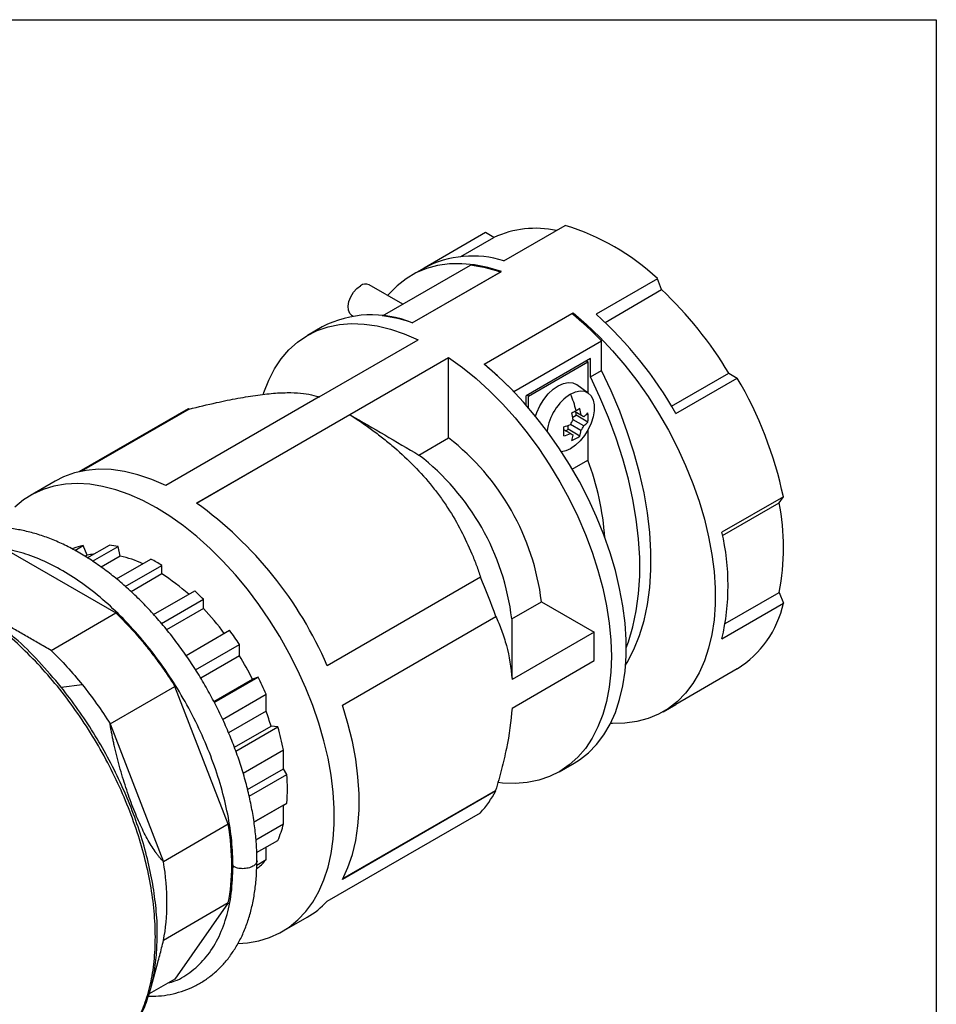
# Model space of a CAD drawing. Header units: inches. Extents: x 0 to 44, y 0 to 34.
# Tile 15 of 15: x 38.8 to 44, y 28.5 to 34. Entities that reach past the tile are written whole.
import ezdxf

# ---------------------------------------------------------------- set-up
doc = ezdxf.new("R2010")
doc.units = ezdxf.units.IN
doc.header["$LTSCALE"] = 4
doc.header["$MEASUREMENT"] = 0
doc.linetypes.add('SLD-Solid', pattern=[0])
doc.layers.add('SLD-DEFPOINTS', color=7, linetype='Continuous')

# ---------------------------------------------------------------- blocks, each defined once
blk = doc.blocks.new('Block2')
at = {"color": 7, "linetype": 'SLD-Solid', "lineweight": 18}
for p, q in [((44.0004, 34.0004), (0.0004, 34.0004)), ((44.0004, 0.0004), (44.0004, 34.0004))]:
    blk.add_line(p, q, dxfattribs=at)

msp = doc.modelspace()

# ---------------------------------------------------------------- linework, layer by layer
at = {"color": 7, "linetype": 'SLD-Solid'}
for p, q in [((0.0004, 34.0004), (44.0004, 34.0004)), ((44.0004, 34.0004), (44.0004, 0.0004))]:
    msp.add_line(p, q, dxfattribs=at)
for p, q in [((41.463, 32.8025), (41.1174, 32.603)), ((41.5108, 32.7743), (41.463, 32.8025)), ((41.5667, 32.6432), (41.9123, 32.8427)), ((41.3251, 32.6671), (41.5108, 32.7743)), ((40.8841, 32.3338), (41.3782, 32.619)), ((41.1175, 32.6031), (41.0455, 32.5615)), ((41.0511, 32.2949), (41.5522, 32.5841)), ((41.0511, 32.2949), (41.5453, 32.5801)), ((42.431, 32.5432), (42.0854, 32.3437)), ((42.4545, 32.4816), (42.431, 32.5432)), ((40.9972, 32.399), (40.808, 32.5082)), ((42.1357, 32.2975), (42.4545, 32.4816)), ((40.7096, 32.3377), (40.7189, 32.3324)), ((41.4548, 32.0618), (41.9559, 32.3511)), ((41.4548, 32.0618), (41.9489, 32.3471)), ((41.9559, 32.3414), (41.9559, 32.3511)), ((40.5444, 32.2722), (40.4608, 32.224)), ((40.5266, 31.8778), (41.0834, 32.1992)), ((41.6218, 31.9079), (42.116, 32.1931)), ((42.116, 32.0263), (42.116, 32.1931)), ((40.6987, 31.7785), (41.2555, 32.0999)), ((41.2555, 31.6471), (41.2555, 32.0999)), ((42.0533, 32.0935), (41.6914, 31.8846)), ((42.0311, 32.0807), (42.0394, 32.0759)), ((42.0533, 31.9902), (42.0533, 32.0935)), ((41.7054, 31.883), (42.0394, 32.0759)), ((42.0394, 32.0759), (42.0394, 31.901)), ((42.0533, 31.9902), (42.116, 32.0263)), ((42.5107, 31.8255), (42.8325, 32.0113)), ((42.5347, 31.7848), (42.8803, 31.9843)), ((42.8325, 32.0113), (42.8803, 31.9843)), ((42.0417, 31.8993), (41.9767, 31.9468)), ((40.5266, 31.8778), (39.6641, 31.3799)), ((40.5301, 31.8758), (40.5266, 31.8778)), ((41.6914, 31.8323), (41.6914, 31.8846)), ((41.7054, 31.883), (41.697, 31.8878)), ((41.7054, 31.8163), (41.7054, 31.883)), ((39.1765, 31.4573), (39.791, 31.812)), ((39.7952, 31.8098), (39.1895, 31.4601)), ((39.8362, 31.2805), (40.6987, 31.7785)), ((40.6998, 31.7778), (39.8372, 31.2798)), ((40.6987, 31.7785), (40.7022, 31.7765)), ((41.9542, 31.7635), (41.9732, 31.7744)), ((42.0157, 31.7149), (41.9563, 31.7492)), ((42.0005, 31.7748), (41.9637, 31.796)), ((42.0157, 31.766), (41.9637, 31.796)), ((42.0391, 31.7363), (41.9732, 31.7744)), ((41.9411, 31.6719), (41.9043, 31.6931)), ((41.9277, 31.6957), (41.9277, 31.7176)), ((41.9937, 31.6576), (41.9277, 31.6957)), ((42.0005, 31.6886), (41.9411, 31.7229)), ((42.0394, 31.6915), (42.0394, 31.5229)), ((41.0885, 31.5506), (41.2555, 31.6471)), ((41.9511, 31.472), (42.0394, 31.5229)), ((39.0415, 31.4046), (38.9019, 31.324)), ((43.1397, 31.3158), (42.7941, 31.1163)), ((43.1153, 31.2823), (43.1397, 31.3158)), ((42.7976, 31.0989), (43.1153, 31.2823)), ((39.1428, 31.0254), (39.1371, 31.0221)), ((39.1514, 31.0141), (39.1979, 31.041)), ((39.2213, 30.9875), (39.1979, 31.041)), ((39.2217, 30.9727), (39.346, 31.0445)), ((39.2519, 30.9533), (39.3948, 31.0358)), ((39.407, 30.9826), (39.3948, 31.0358)), ((38.7806, 31.0097), (39.3825, 30.6622)), ((39.2213, 30.9875), (39.2094, 30.9806)), ((39.407, 30.9826), (39.2993, 30.9204)), ((39.3861, 30.8536), (39.5799, 30.9654)), ((39.4357, 30.8115), (39.6411, 30.93)), ((39.6411, 30.8818), (39.6411, 30.93)), ((39.6411, 30.8818), (39.4682, 30.782)), ((41.4344, 30.8633), (40.5718, 30.3654)), ((39.5951, 30.6533), (39.8262, 30.7867)), ((42.8128, 30.6036), (43.1153, 30.7783)), ((43.1153, 30.7783), (43.1397, 30.7167)), ((39.6393, 30.6031), (39.8749, 30.7392)), ((39.8749, 30.6873), (39.8749, 30.7392)), ((41.6109, 30.6292), (41.7779, 30.7256)), ((41.7779, 30.7256), (42.0742, 30.5546)), ((42.7941, 30.5172), (43.1397, 30.7167)), ((39.0176, 30.4516), (39.3825, 30.6622)), ((39.8749, 30.6873), (39.6684, 30.568)), ((40.6579, 30.1436), (41.5204, 30.6415)), ((39.7775, 30.4229), (40.023, 30.5647)), ((42.0742, 30.5546), (41.6122, 30.2879)), ((42.0742, 30.3939), (42.0742, 30.5546)), ((39.8308, 30.3426), (40.0782, 30.4854)), ((40.0782, 30.4217), (40.0782, 30.4854)), ((40.0782, 30.4217), (39.8602, 30.2959)), ((41.6122, 30.1271), (42.0742, 30.3939)), ((42.8803, 30.3477), (42.5347, 30.1481)), ((39.0753, 30.2445), (39.1934, 30.2589)), ((39.9337, 30.1644), (40.1513, 30.2901)), ((39.9365, 30.1589), (40.1838, 30.3017)), ((40.1838, 30.3017), (40.1513, 30.2901)), ((39.3497, 30.0384), (39.7146, 30.2491)), ((40.0155, 29.4734), (39.7146, 30.2491)), ((39.9834, 30.0635), (40.2285, 30.205)), ((40.2285, 30.1093), (40.2285, 30.205)), ((42.4627, 30.1066), (42.5347, 30.1481)), ((40.2285, 30.1093), (40.0171, 29.9873)), ((39.3497, 30.0384), (39.6506, 29.2628)), ((40.0497, 29.9062), (40.2558, 30.0251)), ((40.0577, 29.8841), (40.2945, 30.0208)), ((40.2945, 30.0208), (40.2558, 30.0251)), ((40.0989, 29.7602), (40.3259, 29.8913)), ((40.3259, 29.7858), (40.3259, 29.8913)), ((41.8781, 29.7691), (41.9616, 29.8173)), ((40.1237, 29.6691), (40.3259, 29.7858)), ((40.1332, 29.6307), (40.3449, 29.7529)), ((40.3449, 29.7529), (40.3259, 29.7858)), ((41.5204, 29.6606), (40.6579, 29.1627)), ((40.6605, 29.1676), (41.5201, 29.6639)), ((40.1598, 29.4854), (40.3449, 29.5922)), ((40.3259, 29.5812), (40.3449, 29.5922)), ((40.3259, 29.5812), (40.1598, 29.4854)), ((40.3259, 29.4758), (40.3259, 29.5812)), ((40.5718, 29.0402), (41.4344, 29.5382)), ((40.171, 29.3864), (40.3259, 29.4758)), ((40.0155, 29.4734), (39.6506, 29.2628)), ((40.175, 29.3136), (40.2945, 29.3826)), ((40.2285, 29.2746), (40.2285, 29.3445)), ((40.1755, 29.244), (40.2285, 29.2746)), ((40.175, 29.2244), (40.1838, 29.2295)), ((40.0155, 29.0306), (39.6506, 28.8199)), ((40.0155, 29.0306), (39.7146, 28.6024)), ((40.3191, 28.8691), (40.4587, 28.9497)), ((39.5772, 28.544), (39.6187, 28.695)), ((39.7146, 28.6024), (39.5693, 28.5185))]:
    msp.add_line(p, q)
at = {"flags": 128}
for points in [[(41.5522, 32.5841), (41.4762, 32.6064), (41.4018, 32.6208), (41.3296, 32.6274), (41.26, 32.6261), (41.1935, 32.617), (41.1303, 32.5999), (41.0709, 32.5752), (41.0158, 32.5428), (40.9651, 32.5031), (40.9192, 32.4563), (40.9123, 32.448)], [(40.7096, 32.3377), (40.6986, 32.348), (40.691, 32.3659), (40.6894, 32.3889), (40.694, 32.4149), (40.7044, 32.4417), (40.7196, 32.4667), (40.7383, 32.4879), (40.7588, 32.5033)], [(41.9559, 32.3511), (42.0319, 32.2855), (42.1063, 32.2142), (42.1785, 32.1374), (42.2481, 32.0558), (42.3147, 31.9697), (42.3778, 31.8797), (42.4372, 31.7865), (42.4924, 31.6904), (42.543, 31.5922), (42.5889, 31.4924), (42.6297, 31.3916), (42.6651, 31.2905), (42.6949, 31.1897), (42.719, 31.0897), (42.7372, 30.9912), (42.7494, 30.8948), (42.7555, 30.8011), (42.7555, 30.7107), (42.7494, 30.624), (42.7372, 30.5417), (42.719, 30.4643), (42.6949, 30.3921), (42.6651, 30.3257), (42.6297, 30.2655), (42.5889, 30.2118), (42.543, 30.1649), (42.4924, 30.1252), (42.4372, 30.0929), (42.3778, 30.0681), (42.3147, 30.0511), (42.2481, 30.0419), (42.1785, 30.0406), (42.1664, 30.0412)], [(40.2129, 31.8941), (40.2158, 31.903), (40.2428, 31.9723), (40.2754, 32.0356), (40.3135, 32.0926), (40.3568, 32.143), (40.4051, 32.1863), (40.458, 32.2224), (40.5153, 32.2509), (40.5766, 32.2719), (40.6415, 32.285), (40.7096, 32.2903), (40.7805, 32.2877), (40.8538, 32.2772), (40.929, 32.2588), (41.0057, 32.2328), (41.0834, 32.1992)], [(41.2555, 32.0999), (41.3332, 32.0438), (41.4099, 31.9812), (41.4851, 31.9127), (41.5584, 31.8386), (41.6293, 31.7593), (41.6974, 31.6754), (41.7623, 31.5873), (41.8236, 31.4957), (41.8809, 31.401), (41.9338, 31.3038), (41.9821, 31.2047), (42.0254, 31.1044), (42.0635, 31.0034), (42.0961, 30.9024), (42.1231, 30.8019), (42.1442, 30.7026), (42.1594, 30.6052), (42.1686, 30.5101), (42.1717, 30.418), (42.1686, 30.3294), (42.1594, 30.2449), (42.1442, 30.165), (42.1231, 30.0901), (42.0961, 30.0208), (42.0635, 29.9574), (42.0254, 29.9004), (41.9821, 29.8501), (41.9338, 29.8068), (41.8809, 29.7707), (41.8236, 29.7421), (41.7623, 29.7212), (41.6974, 29.7081), (41.6293, 29.7028), (41.5584, 29.7054), (41.5348, 29.708)], [(41.9616, 29.8173), (41.9913, 29.8359), (42.0419, 29.8756), (42.0878, 29.9225), (42.1286, 29.9762), (42.164, 30.0365), (42.1938, 30.1029), (42.2179, 30.175), (42.2361, 30.2525), (42.2483, 30.3348), (42.2544, 30.4214), (42.2544, 30.5119), (42.2483, 30.6056), (42.2361, 30.7019), (42.2179, 30.8004), (42.1938, 30.9004), (42.164, 31.0012), (42.1286, 31.1024), (42.0878, 31.2031), (42.0419, 31.3029), (41.9913, 31.4011), (41.9361, 31.4972), (41.8767, 31.5905), (41.8136, 31.6804), (41.747, 31.7665), (41.6774, 31.8481), (41.6052, 31.9249), (41.5308, 31.9963), (41.4548, 32.0618)], [(42.2514, 30.3677), (42.2613, 30.3844), (42.2986, 30.457), (42.33, 30.5358), (42.3553, 30.6204), (42.3744, 30.7105), (42.3872, 30.8056), (42.3936, 30.9051), (42.3936, 31.0086), (42.3872, 31.1155), (42.3744, 31.2253), (42.3553, 31.3374), (42.33, 31.4513), (42.2986, 31.5663), (42.2613, 31.6819), (42.2183, 31.7975), (42.1698, 31.9125), (42.116, 32.0263)], [(42.2552, 30.4664), (42.2674, 30.4996), (42.2927, 30.5843), (42.3117, 30.6744), (42.3245, 30.7694), (42.3309, 30.8689), (42.3309, 30.9724), (42.3245, 31.0793), (42.3117, 31.1891), (42.2927, 31.3012), (42.2674, 31.4151), (42.236, 31.5301), (42.1987, 31.6458), (42.1557, 31.7614), (42.1071, 31.8764), (42.0533, 31.9902)], [(41.7445, 31.7696), (41.7518, 31.7909), (41.7689, 31.828), (41.7906, 31.8629), (41.8158, 31.8943), (41.8434, 31.9206), (41.8724, 31.9409), (41.9013, 31.9541), (41.929, 31.9597), (41.9542, 31.9574), (41.9758, 31.9474), (41.9767, 31.9468)], [(41.942, 31.8937), (41.9697, 31.9063), (41.9961, 31.9116), (42.0202, 31.9095), (42.0409, 31.8999), (42.0573, 31.8833), (42.0686, 31.8605), (42.0744, 31.8324), (42.0744, 31.8003), (42.0686, 31.7655), (42.0573, 31.7296), (42.0409, 31.6942), (42.0202, 31.6608), (41.9961, 31.6308), (41.9697, 31.6056), (41.942, 31.5862)], [(42.0157, 31.766), (42.0139, 31.767), (42.0121, 31.7681), (42.0102, 31.7691), (42.0083, 31.7702), (42.0064, 31.7713), (42.0045, 31.7725), (42.0025, 31.7736), (42.0005, 31.7748)], [(41.9411, 31.6719), (41.9431, 31.6707), (41.9451, 31.6696), (41.947, 31.6685), (41.9489, 31.6673), (41.9508, 31.6663), (41.9527, 31.6652), (41.9545, 31.6641), (41.9563, 31.6631)], [(41.942, 31.5862), (41.9143, 31.5736), (41.8912, 31.5686)], [(39.6641, 31.3799), (39.585, 31.414), (39.5069, 31.4403), (39.4304, 31.4586), (39.3559, 31.4688), (39.2839, 31.4708), (39.2149, 31.4646), (39.1492, 31.4503), (39.0874, 31.4279), (39.0415, 31.4046)], [(40.0713, 28.8028), (40.1226, 28.8061), (40.1871, 28.8171), (40.2481, 28.8356), (40.3054, 28.8615), (40.3587, 28.8947), (40.4075, 28.9348), (40.4517, 28.9819), (40.4909, 29.0354), (40.525, 29.0952), (40.5537, 29.1609), (40.5769, 29.232), (40.5943, 29.3082), (40.6061, 29.3891), (40.6119, 29.4741), (40.6119, 29.5628), (40.6061, 29.6545), (40.5943, 29.7489), (40.5769, 29.8453), (40.5537, 29.9432), (40.525, 30.042), (40.4909, 30.1412), (40.4517, 30.24), (40.4075, 30.338), (40.3587, 30.4346), (40.3054, 30.5292), (40.2481, 30.6213), (40.1871, 30.7103), (40.1226, 30.7957), (40.0552, 30.877), (39.9851, 30.9537), (39.9129, 31.0254), (39.8388, 31.0916), (39.7635, 31.152), (39.6872, 31.2062), (39.6105, 31.2539), (39.5338, 31.2948), (39.4575, 31.3286), (39.3821, 31.3552), (39.3081, 31.3745), (39.2358, 31.3862), (39.1658, 31.3904), (39.0983, 31.387), (39.0339, 31.376), (38.9728, 31.3575), (38.9155, 31.3316), (38.8623, 31.2985), (38.8134, 31.2583)], [(40.6579, 29.1627), (40.6888, 29.2297), (40.7137, 29.3028), (40.7326, 29.3813), (40.7452, 29.4649), (40.7515, 29.553), (40.7515, 29.6451), (40.7452, 29.7405), (40.7326, 29.8387), (40.7137, 29.939), (40.6888, 30.0409), (40.6579, 30.1436)]]:
    msp.add_lwpolyline(points, dxfattribs=at)
for centre, radius, start, end in [((41.7443, 32.2776), 0.5489, 77.6169, 115.1811), ((41.5264, 31.5753), 1.3249, 46.937, 73.0684), ((41.39, 32.0866), 0.584, 72.3916, 117.8274), ((41.2752, 31.7984), 0.8271, 70.9391, 82.8416), ((40.7875, 32.4646), 0.0482, 64.8242, 126.4863), ((40.965, 30.8972), 2.1746, 30.82, 46.7691), ((40.8222, 31.7354), 0.6045, 67.7486, 117.3661), ((40.781, 31.5131), 0.8271, 70.9391, 82.8416), ((40.7346, 30.8619), 1.9184, 43.9394, 50.7277), ((40.5692, 30.6648), 2.2622, 29.6752, 47.9139), ((40.2404, 30.5767), 1.9184, 43.9394, 50.7277), ((40.9275, 30.842), 2.2624, 12.0868, 30.3245), ((42.0987, 31.6487), 0.2908, 122.6017, 172.8135), ((41.4671, 31.6861), 0.5182, 12.8069, 23.6114), ((41.508, 32.6064), 0.9298, 298.3487, 299.9725), ((41.5903, 32.4639), 0.7652, 299.9656, 301.8147), ((41.5783, 31.7206), 0.4257, 7.3052, 12.6193), ((41.5951, 31.9402), 0.4086, 327.8676, 332.1324), ((41.5341, 31.6951), 0.4257, 7.3052, 12.6193), ((41.8785, 31.9397), 0.2214, 308.3135, 316.5331), ((41.8128, 31.7619), 0.2277, 353.5656, 6.4344), ((41.7769, 32.1157), 0.4257, 287.3785, 292.6923), ((41.0592, 31.6839), 0.8452, 358.2697, 1.7303), ((41.6545, 31.9059), 0.4086, 327.8676, 332.1324), ((41.8785, 31.8886), 0.2214, 308.3135, 316.5331), ((40.4116, 30.5598), 1.3764, 6.9208, 52.1824), ((41.7769, 32.0646), 0.4257, 287.3785, 292.6923), ((41.7372, 31.6951), 0.2214, 343.465, 351.684), ((41.8584, 31.8408), 0.2277, 293.5625, 306.4321), ((41.7814, 31.7206), 0.2214, 343.465, 351.684), ((40.2446, 30.4634), 1.3764, 6.9208, 52.1824), ((40.5932, 30.9785), 1.5453, 3.9757, 20.6274), ((38.5578, 29.4997), 2.1922, 23.2611, 54.328), ((41.8681, 31.0303), 1.2724, 348.5757, 11.4243), ((41.5032, 30.8167), 1.3252, 346.9364, 13.0636), ((39.2708, 30.6779), 0.3703, 101.339, 110.2167), ((39.2704, 30.4832), 0.5664, 77.3116, 82.3264), ((39.2958, 30.6166), 0.3783, 95.9523, 101.3585), ((39.2572, 30.3322), 0.6675, 65.4494, 77.0351), ((39.1192, 30.0967), 0.9833, 57.9419, 62.0635), ((39.0328, 29.9208), 1.1373, 48.0935, 57.6657), ((39.3463, 29.9256), 2.289, 18.2265, 24.1849), ((38.8241, 29.7102), 1.4708, 44.3985, 47.0526), ((42.5692, 30.842), 0.5841, 302.1845, 347.6142), ((38.745, 29.6156), 1.5573, 36.7444, 43.4833), ((38.5996, 29.5154), 1.7684, 33.2667, 36.3961), ((38.6291, 29.5301), 1.7014, 26.533, 31.6066), ((38.6069, 29.5143), 1.7625, 23.0717, 26.5359), ((38.8129, 29.6046), 1.5029, 16.2488, 19.6251), ((38.9047, 29.6148), 1.4479, 11.0068, 16.2838), ((39.3656, 29.6726), 0.9827, 355.3087, 4.6913), ((41.0134, 29.9255), 0.5721, 317.3824, 332.4162), ((39.7598, 29.6148), 0.583, 336.5196, 346.2015), ((39.9415, 29.5142), 0.3739, 310.3916, 320.1357), ((40.2167, 29.3679), 0.4832, 300.0599, 317.3008)]:
    msp.add_arc(centre, radius, start, end)
for centre, major_axis, ratio, start_param, end_param in [((41.8572, 31.733), (0.0337, 0.277), 0.402345, 4.911148, 4.969258), ((41.9056, 31.8168), (0.2231, 0.1677), 0.402399, 4.45551, 4.513568)]:
    msp.add_ellipse(centre, major_axis=major_axis, ratio=ratio, start_param=start_param, end_param=end_param)
for points, knots in [([(39.7952, 31.8098), (39.8469, 31.8223), (39.9421, 31.8454), (40.071, 31.8714), (40.1832, 31.8897), (40.2835, 31.9006), (40.369, 31.9031), (40.4404, 31.8983), (40.4913, 31.8889), (40.5164, 31.8804), (40.5256, 31.8772)], [0, 0, 0, 0, 0.152732, 0.281291, 0.410167, 0.53854, 0.667075, 0.796092, 0.92485, 1, 1, 1, 1]), ([(40.7022, 31.7765), (40.7453, 31.7486), (40.7878, 31.7195), (40.8503, 31.6734), (40.8709, 31.6577), (40.9114, 31.6256), (40.9312, 31.6092), (41.0284, 31.5257), (41.0996, 31.4533), (41.1789, 31.3546), (41.1943, 31.3344), (41.2237, 31.2938), (41.2377, 31.2732), (41.2781, 31.211), (41.3026, 31.1689), (41.3473, 31.0832), (41.3675, 31.0397), (41.3951, 30.9736), (41.4039, 30.9514), (41.4204, 30.9071), (41.4282, 30.8849), (41.4356, 30.8628)], [0, 0, 0, 0, 0.125, 0.125, 0.1875, 0.1875, 0.25, 0.25, 0.5, 0.5, 0.5625, 0.5625, 0.625, 0.625, 0.75, 0.75, 0.875, 0.875, 0.9375, 0.9375, 1, 1, 1, 1]), ([(40.1762, 29.269), (40.1763, 29.2711), (40.1772, 29.3016), (40.1738, 29.3631), (40.1657, 29.453), (40.1516, 29.5451), (40.1325, 29.6385), (40.1082, 29.7327), (40.0789, 29.8274), (40.0448, 29.922), (40.0061, 30.016), (39.963, 30.1091), (39.9158, 30.2007), (39.8645, 30.2903), (39.8096, 30.3776), (39.7513, 30.4621), (39.6898, 30.5434), (39.6255, 30.621), (39.5587, 30.6945), (39.4896, 30.7637), (39.4187, 30.828), (39.3463, 30.8872), (39.2726, 30.941), (39.198, 30.9891), (39.1229, 31.031), (39.0477, 31.0667), (38.9726, 31.0958), (38.8982, 31.1181), (38.8248, 31.1335), (38.7529, 31.1417), (38.6831, 31.1428), (38.6157, 31.1367), (38.5512, 31.1235), (38.49, 31.1036), (38.4326, 31.0766), (38.3905, 31.0521), (38.369, 31.0346), (38.3638, 31.0304)], [0, 0, 0, 0, 0.00226, 0.032458, 0.062648, 0.092818, 0.122963, 0.153081, 0.183174, 0.213245, 0.243297, 0.273336, 0.303366, 0.333392, 0.36342, 0.393452, 0.423495, 0.453553, 0.483631, 0.513735, 0.543869, 0.574037, 0.604241, 0.634481, 0.664753, 0.695047, 0.725341, 0.755597, 0.785772, 0.815806, 0.845638, 0.875213, 0.904502, 0.933512, 0.962294, 0.990938, 1, 1, 1, 1]), ([(40.042, 29.2368), (40.0405, 29.284), (40.0376, 29.3784), (40.0142, 29.5289), (39.9772, 29.6828), (39.9258, 29.8387), (39.8612, 29.9937), (39.7844, 30.1456), (39.6965, 30.2919), (39.599, 30.4303), (39.4933, 30.5587), (39.3811, 30.6751), (39.2643, 30.7775), (39.1445, 30.8644), (39.0238, 30.9345), (38.904, 30.9866), (38.787, 31.0199), (38.6745, 31.0342), (38.569, 31.0276), (38.4909, 31.0111), (38.452, 30.9905), (38.442, 30.9852)], [0, 0, 0, 0, 0.054516, 0.109033, 0.163549, 0.218066, 0.272582, 0.327098, 0.381615, 0.436131, 0.490648, 0.545164, 0.59968, 0.654197, 0.708713, 0.76323, 0.817746, 0.872262, 0.926779, 0.981295, 1, 1, 1, 1]), ([(39.393, 28.2214), (39.405, 28.2327), (39.4417, 28.2672), (39.4909, 28.3418), (39.5401, 28.4428), (39.5758, 28.5577), (39.5982, 28.6839), (39.6069, 28.8201), (39.6018, 28.9645), (39.5829, 29.1152), (39.5506, 29.2705), (39.5051, 29.4281), (39.4471, 29.5863), (39.3774, 29.743), (39.2967, 29.8961), (39.2062, 30.0438), (39.107, 30.1842), (39.0002, 30.3155), (38.8874, 30.4359), (38.7699, 30.5444), (38.6493, 30.6375), (38.5649, 30.696), (38.5215, 30.7184), (38.5188, 30.7198)], [0, 0, 0, 0, 0.024888, 0.076031, 0.127174, 0.178317, 0.229461, 0.280604, 0.331747, 0.38289, 0.434033, 0.485176, 0.53632, 0.587463, 0.638606, 0.689749, 0.740892, 0.792035, 0.843178, 0.894322, 0.945465, 0.996608, 1, 1, 1, 1]), ([(39.0176, 30.4516), (38.9944, 30.465), (38.9504, 30.4904), (38.8834, 30.5291), (38.8197, 30.5658), (38.7584, 30.6013), (38.7008, 30.6345), (38.6469, 30.6656), (38.5977, 30.694), (38.5547, 30.7189), (38.5313, 30.7323), (38.5204, 30.7386)], [0, 0, 0, 0, 0.143789, 0.273117, 0.398328, 0.512532, 0.621539, 0.72314, 0.821212, 0.916596, 1, 1, 1, 1]), ([(39.3825, 30.6622), (39.3876, 30.6573), (39.3978, 30.6475), (39.4129, 30.6324), (39.4279, 30.6171), (39.4429, 30.6016), (39.4577, 30.5859), (39.4724, 30.5699), (39.487, 30.5537), (39.5015, 30.5374), (39.5159, 30.5207), (39.5301, 30.5039), (39.5443, 30.4868), (39.563, 30.4638), (39.586, 30.4346), (39.613, 30.3988), (39.6394, 30.3624), (39.6652, 30.3253), (39.6903, 30.2875), (39.7065, 30.2619), (39.7146, 30.2491)], [0, 0, 0, 0, 0.041773, 0.083488, 0.125155, 0.166788, 0.208397, 0.249994, 0.291593, 0.333203, 0.374838, 0.41651, 0.458229, 0.500009, 0.583494, 0.666791, 0.749994, 0.8332, 0.916504, 1, 1, 1, 1]), ([(41.5201, 30.6448), (41.5321, 30.6192), (41.5433, 30.5926), (41.5637, 30.5372), (41.5729, 30.5083), (41.5967, 30.419), (41.6075, 30.3557), (41.6122, 30.2879)], [0, 0, 0, 0, 0.25, 0.25, 0.5, 0.5, 1, 1, 1, 1]), ([(39.0753, 30.2445), (39.0336, 30.2938), (38.95, 30.3925), (38.839, 30.5019), (38.7704, 30.5558), (38.7481, 30.5734)], [0, 0, 0, 0, 0.403189, 0.806378, 1, 1, 1, 1]), ([(39.6151, 28.852), (39.6153, 28.8565), (39.6172, 28.903), (39.6098, 28.9981), (39.5921, 29.136), (39.562, 29.2782), (39.5211, 29.4223), (39.4696, 29.5671), (39.408, 29.7109), (39.3372, 29.8522), (39.2576, 29.9893), (39.1706, 30.1215), (39.1071, 30.2035), (39.0753, 30.2445)], [0, 0, 0, 0, 0.010502, 0.109452, 0.208402, 0.307352, 0.406301, 0.505251, 0.604201, 0.703151, 0.8021, 0.90105, 1, 1, 1, 1]), ([(41.6122, 30.1271), (41.6075, 30.0535), (41.5966, 29.9777), (41.5729, 29.8614), (41.5638, 29.8222), (41.5485, 29.7629), (41.5431, 29.7431), (41.5319, 29.7035), (41.5261, 29.6837), (41.5201, 29.6639)], [0, 0, 0, 0, 0.5, 0.5, 0.75, 0.75, 0.875, 0.875, 1, 1, 1, 1]), ([(39.6506, 29.2628), (39.6491, 29.2644), (39.646, 29.2674), (39.6412, 29.2724), (39.6365, 29.2776), (39.6318, 29.2831), (39.6271, 29.2887), (39.6224, 29.2945), (39.6177, 29.3005), (39.6131, 29.3066), (39.603, 29.3205), (39.5873, 29.3437), (39.5652, 29.3808), (39.5432, 29.422), (39.5212, 29.4674), (39.4995, 29.5165), (39.4783, 29.5689), (39.4578, 29.624), (39.4383, 29.6812), (39.4198, 29.7401), (39.4027, 29.7997), (39.3869, 29.8602), (39.3758, 29.9074), (39.3681, 29.9426), (39.3632, 29.9663), (39.3585, 29.9903), (39.3539, 30.0145), (39.3511, 30.0304), (39.3497, 30.0384)], [0, 0, 0, 0, 0.018115, 0.035841, 0.053178, 0.070125, 0.086682, 0.10285, 0.118628, 0.134017, 0.149018, 0.217314, 0.279606, 0.339064, 0.394483, 0.447976, 0.500003, 0.552029, 0.605523, 0.66094, 0.720399, 0.78269, 0.850988, 0.878267, 0.906806, 0.936608, 0.967673, 1, 1, 1, 1]), ([(40.0155, 29.0306), (40.0285, 29.0959), (40.035, 29.1665), (40.035, 29.3151), (40.0285, 29.3932), (40.0155, 29.4734)], [0, 0, 0, 0, 0.5, 0.5, 1, 1, 1, 1]), ([(39.5652, 28.5052), (39.5843, 28.5054), (39.6262, 28.5059), (39.6884, 28.5152), (39.7515, 28.5314), (39.8111, 28.5545), (39.8669, 28.584), (39.9187, 28.6199), (39.9663, 28.6619), (40.0095, 28.7098), (40.0482, 28.7633), (40.0822, 28.8223), (40.1112, 28.8866), (40.1352, 28.9559), (40.1539, 29.0298), (40.1671, 29.108), (40.1751, 29.1876), (40.1758, 29.2426), (40.1762, 29.269)], [0, 0, 0, 0, 0.053382, 0.117135, 0.180265, 0.24283, 0.304981, 0.366937, 0.428886, 0.491047, 0.553619, 0.616728, 0.680415, 0.744644, 0.809321, 0.874329, 0.939552, 1, 1, 1, 1]), ([(39.6506, 28.8199), (39.6636, 28.8853), (39.6701, 28.9558), (39.6701, 29.1044), (39.6636, 29.1825), (39.6506, 29.2628)], [0, 0, 0, 0, 0.5, 0.5, 1, 1, 1, 1]), ([(40.1764, 29.269), (40.1764, 29.269), (40.1784, 29.2631), (40.1714, 29.251), (40.155, 29.2359), (40.1285, 29.2258), (40.0978, 29.2223), (40.0663, 29.2256), (40.0501, 29.233), (40.042, 29.2368)], [0, 0, 0, 0, 0.001112, 0.167593, 0.334074, 0.500556, 0.667037, 0.833519, 1, 1, 1, 1]), ([(39.6762, 28.5802), (39.6892, 28.5838), (39.7389, 28.5971), (39.8124, 28.6454), (39.8944, 28.7238), (39.9593, 28.8252), (40.0065, 28.9458), (40.0364, 29.0827), (40.0401, 29.1854), (40.042, 29.2368)], [0, 0, 0, 0, 0.055978, 0.213315, 0.370652, 0.527989, 0.685326, 0.842663, 1, 1, 1, 1]), ([(39.5044, 28.3683), (39.5128, 28.3825), (39.5381, 28.4254), (39.5689, 28.5095), (39.5967, 28.6188), (39.613, 28.7331), (39.6144, 28.8139), (39.6151, 28.852)], [0, 0, 0, 0, 0.112985, 0.340783, 0.568581, 0.79638, 1, 1, 1, 1]), ([(39.6185, 28.6951), (39.6222, 28.7083), (39.6337, 28.7498), (39.6438, 28.7915), (39.6506, 28.8199)], [0, 0, 0, 0, 0.318521, 1, 1, 1, 1])]:
    msp.add_open_spline(points, degree=3, knots=knots)
for points in [[(39.791, 31.812), (39.7924, 31.8113), (39.7938, 31.8105), (39.7952, 31.8098)], [(40.7022, 31.7765), (40.8311, 31.7014), (40.96, 31.6263), (41.0885, 31.5506)], [(41.4356, 30.8628), (41.4352, 30.863), (41.4348, 30.8632), (41.4344, 30.8633)], [(41.5204, 30.6415), (41.5203, 30.6426), (41.5202, 30.6437), (41.5201, 30.6448)], [(41.6109, 30.6292), (41.6115, 30.5154), (41.6119, 30.4017), (41.6122, 30.2879)], [(39.0176, 30.4516), (39.0786, 30.3929), (39.1376, 30.3282), (39.1934, 30.2589)], [(39.1934, 30.2589), (39.2491, 30.1895), (39.3016, 30.1156), (39.3497, 30.0384)], [(41.5201, 29.6639), (41.5202, 29.6628), (41.5203, 29.6617), (41.5204, 29.6606)]]:
    msp.add_open_spline(points, degree=3)

# ---------------------------------------------------------------- block references
at = {"layer": 'SLD-DEFPOINTS'}
msp.add_blockref('Block2', (0, 0), dxfattribs=at)

doc.saveas('drawing.dxf')
